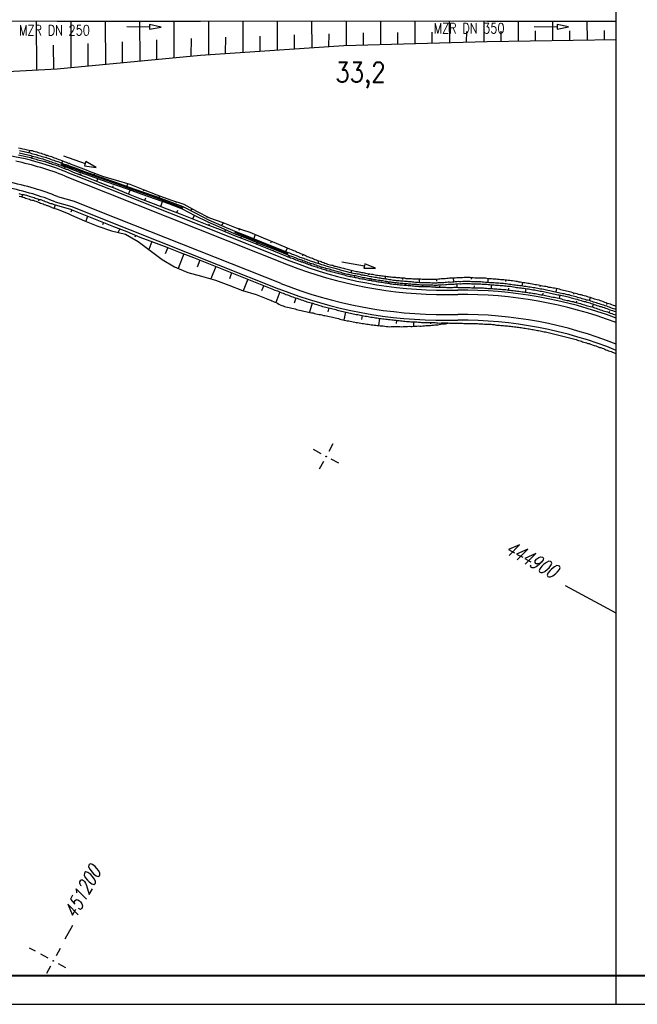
# Model space of a CAD drawing. Extents: x 0 to 1135, y 0 to 420.
# Tile 35 of 74: x 846 to 954, y 0 to 172. Entities that reach past the tile are written whole.
import ezdxf

# ---------------------------------------------------------------- set-up
doc = ezdxf.new("R2010")
doc.units = 0
doc.header["$LTSCALE"] = 2
doc.header["$MEASUREMENT"] = 0
doc.linetypes.add('AUSGEZOGEN', pattern=[0])
doc.layers.get('0').update_dxf_attribs({"color": 8, "linetype": 'AUSGEZOGEN'})
for name, color, linetype in [('Bahnachse', 7, 'CONTINUOUS'), ('Böschungen', 15, 'CONTINUOUS'), ('NETZ', 250, 'AUSGEZOGEN'), ('RAHMEN', 250, 'AUSGEZOGEN'), ('Tiefenentwässerung', 15, 'CONTINUOUS'), ('WEG-BÖSCHUNGEN', 15, 'CONTINUOUS'), ('Wege', 15, 'CONTINUOUS')]:
    doc.layers.add(name, color=color, linetype=linetype)
doc.styles.add('ROMANS', font='romans.shx', dxfattribs={"width": 0.8})

# ---------------------------------------------------------------- blocks, each defined once
blk = doc.blocks.new('IKR')
at = {"color": 0}
for p, q in [((0, 1), (0, 2.5)), ((-2.5, 0), (-1, 0)), ((1, 0), (2.5, 0)), ((0, -2.5), (0, -1))]:
    blk.add_line(p, q, dxfattribs=at)
blk.add_circle((0, 0), 0.05, dxfattribs=at)
blk.add_point((0, 0), dxfattribs=at)

msp = doc.modelspace()

# ---------------------------------------------------------------- linework, layer by layer
at = {"layer": 'Böschungen', "linetype": 'Continuous'}
for points in [[(727.56, 171.4), (744.56, 171.4), (752.56, 171.43), (777.56, 171.41), (802.56, 171.39), (827.56, 171.42), (852.56, 171.4), (877.56, 171.38), (902.56, 171.41), (927.51, 171.39), (950, 171.37)], [(848.91, 171.38), (848.94, 162.88)], [(854.91, 171.38), (854.94, 163.33)], [(860.91, 171.38), (860.95, 163.87)], [(866.91, 171.42), (866.95, 164.47)], [(872.91, 171.42), (872.91, 165.07)], [(878.91, 171.42), (878.91, 165.57)], [(884.91, 171.41), (884.92, 165.96)], [(890.91, 171.41), (890.92, 166.36)], [(896.91, 171.41), (896.92, 166.76)], [(902.91, 171.41), (902.93, 167.16)], [(908.91, 171.4), (908.93, 167.3)], [(914.91, 171.4), (914.93, 167.5)], [(920.91, 171.4), (920.93, 167.65)], [(926.91, 171.4), (926.93, 167.8)], [(932.91, 171.39), (932.93, 167.89)], [(938.91, 171.39), (938.93, 167.99)], [(944.91, 171.39), (944.94, 168.09)], [(875.91, 165.34), (875.94, 168.34)], [(881.91, 165.79), (881.94, 168.59)], [(887.92, 166.19), (887.94, 168.79)], [(893.92, 166.59), (893.94, 168.99)], [(899.92, 166.98), (899.94, 169.18)], [(905.93, 167.23), (905.95, 169.33)], [(911.93, 167.38), (911.95, 169.38)], [(917.93, 167.57), (917.95, 169.47)], [(923.93, 167.72), (923.95, 169.57)], [(929.93, 167.87), (929.95, 169.62)], [(935.93, 167.97), (935.95, 169.67)], [(941.94, 168.06), (941.95, 169.71)], [(947.94, 168.16), (947.95, 169.76)], [(816.53, 162.61), (827.53, 161.72), (852.54, 163.1), (877.56, 165.48), (902.53, 167.16), (927.53, 167.84), (950, 168.18)], [(851.94, 163.05), (851.92, 167.2)], [(857.94, 163.6), (857.93, 167.5)], [(863.95, 164.2), (863.93, 167.8)], [(869.95, 164.75), (869.93, 168.1)]]:
    msp.add_lwpolyline(points, dxfattribs=at)
at = {"layer": 'NETZ'}
for p, q in [((949.98, 68.18), (941.18, 72.94)), ((853.96, 11.39), (855.27, 13.82)), ((848.75, 9.24), (847.75, 9.78))]:
    msp.add_line(p, q, dxfattribs=at)
at = {"layer": 'RAHMEN'}
for p, q in [((950, 0), (950, 415)), ((0, 0), (950, 0)), ((950, 0), (1135, 0))]:
    msp.add_line(p, q, dxfattribs=at)
at = {"layer": 'RAHMEN', "const_width": 0.35}
msp.add_lwpolyline([(25, 5), (1130, 5), (1130, 415), (25, 415), (25, 5)], dxfattribs=at)
at = {"layer": 'Tiefenentwässerung', "linetype": 'Continuous'}
for points in [[(864.67, 170.44), (868.67, 170.39), (868.66, 169.99), (870.67, 170.36), (868.67, 170.79), (868.67, 170.39)], [(935.71, 170.44), (939.71, 170.39), (939.71, 169.99), (941.71, 170.37), (939.72, 170.79), (939.71, 170.39)]]:
    msp.add_lwpolyline(points, dxfattribs=at)
at = {"layer": 'WEG-BÖSCHUNGEN', "linetype": 'Continuous'}
for p, q in [((853.24, 146.47), (869.71, 140.63)), ((869.71, 140.63), (874.43, 138.85)), ((883.49, 134.58), (892.78, 130.88))]:
    msp.add_line(p, q, dxfattribs=at)
for points in [[(845.79, 149.31), (846.09, 149.26), (846.34, 149.2), (846.59, 149.14), (846.89, 149.09), (847.14, 149.03), (847.39, 148.97), (847.69, 148.92), (847.93, 148.86), (848.18, 148.81), (848.43, 148.7), (848.73, 148.64), (848.98, 148.59), (849.23, 148.48), (849.47, 148.42), (849.77, 148.37), (850.02, 148.26), (850.27, 148.2), (850.52, 148.1), (850.81, 148.04), (851.06, 147.93), (851.31, 147.83), (851.56, 147.77), (851.81, 147.67), (852.05, 147.56), (852.3, 147.5), (852.55, 147.4), (852.85, 147.29), (853.09, 147.18), (853.34, 147.08), (853.49, 147.02), (853.64, 146.97), (853.79, 146.92), (853.94, 146.86), (854.09, 146.81), (854.23, 146.76), (854.38, 146.7), (854.53, 146.65), (854.68, 146.6), (854.83, 146.54), (855.77, 146.17), (857.6, 145.47), (858.1, 145.26), (860.43, 144.35), (862.86, 143.64), (865.24, 142.94), (867.57, 142.03), (869.9, 141.12), (872.28, 140.26), (874.61, 139.46), (876.83, 138.25), (879.11, 137.09), (881.44, 136.29), (883.76, 135.38), (886.15, 134.62), (888.47, 133.61), (890.75, 132.66), (893.08, 131.7), (893.33, 131.6), (893.52, 131.54), (893.77, 131.43), (893.97, 131.33), (894.22, 131.22), (894.41, 131.12), (894.61, 131.06), (894.86, 130.96), (895.06, 130.85), (895.3, 130.75), (895.5, 130.69), (895.7, 130.59), (895.95, 130.48), (896.15, 130.38), (896.39, 130.32), (896.59, 130.21), (896.79, 130.11), (897.04, 130.05), (897.24, 129.95), (897.48, 129.84), (897.68, 129.79), (897.93, 129.68), (898.13, 129.63), (898.38, 129.52), (898.57, 129.47), (898.77, 129.36), (899.02, 129.31), (899.22, 129.2), (899.47, 129.14), (899.66, 129.04), (899.91, 128.98), (900.16, 128.93), (900.36, 128.87), (900.61, 128.82), (900.81, 128.71), (901.06, 128.66), (901.3, 128.6), (901.5, 128.54), (901.75, 128.49), (901.95, 128.43), (902.2, 128.38), (902.45, 128.32), (902.65, 128.27), (902.9, 128.21), (903.09, 128.16), (903.34, 128.1), (903.59, 128.04), (903.79, 127.99), (904.04, 127.93), (904.29, 127.88), (904.49, 127.82), (904.73, 127.76), (904.93, 127.76), (905.18, 127.7), (905.43, 127.65), (905.63, 127.59), (905.88, 127.54), (906.13, 127.53), (906.33, 127.48), (906.58, 127.42), (906.83, 127.36), (907.03, 127.36), (907.27, 127.3), (907.52, 127.25), (907.72, 127.24), (907.97, 127.19), (908.22, 127.13), (908.42, 127.12), (908.67, 127.07), (908.92, 127.06), (909.17, 127.01), (909.37, 127), (909.62, 126.95), (909.87, 126.94), (910.06, 126.88), (910.31, 126.88), (910.56, 126.82), (910.76, 126.82), (911.01, 126.76), (911.26, 126.75), (911.51, 126.75), (911.71, 126.69), (911.96, 126.69), (912.21, 126.68), (912.41, 126.63), (912.66, 126.62), (912.91, 126.61), (913.11, 126.61), (913.36, 126.55), (913.61, 126.55), (913.86, 126.54), (914.06, 126.54), (914.31, 126.53), (914.56, 126.47), (914.76, 126.47), (915.01, 126.46), (915.26, 126.46), (915.51, 126.45), (915.71, 126.45), (915.96, 126.44), (916.21, 126.43), (916.41, 126.43), (916.66, 126.42), (916.91, 126.42), (917.16, 126.41), (917.36, 126.41), (917.61, 126.4), (917.86, 126.39), (918.06, 126.39), (918.3, 126.38), (918.56, 126.43), (918.81, 126.42), (919.01, 126.47), (919.26, 126.46), (919.51, 126.5), (919.71, 126.5), (919.96, 126.54), (920.21, 126.54), (920.46, 126.58), (920.71, 126.57), (920.96, 126.62), (921.21, 126.61), (921.46, 126.61), (921.71, 126.65), (921.96, 126.64), (922.21, 126.69), (922.46, 126.68), (922.71, 126.72), (922.96, 126.72), (923.21, 126.71), (923.52, 126.75), (923.77, 126.75), (924.02, 126.74), (924.32, 126.74), (924.57, 126.73), (924.82, 126.72), (925.07, 126.72), (925.36, 126.66), (925.61, 126.65), (925.86, 126.65), (926.16, 126.64), (926.41, 126.63), (926.66, 126.63), (926.96, 126.62), (927.21, 126.61), (927.46, 126.56), (927.76, 126.55), (928.01, 126.54), (928.26, 126.54), (928.56, 126.48), (928.81, 126.48), (929.06, 126.47), (929.31, 126.41), (929.61, 126.41), (929.86, 126.35), (930.11, 126.34), (930.41, 126.34), (930.66, 126.28), (930.91, 126.27), (931.15, 126.22), (931.45, 126.21), (931.7, 126.15), (931.95, 126.15), (932.25, 126.09), (932.5, 126.03), (932.75, 126.03), (933, 125.97), (933.3, 125.97), (933.55, 125.91), (933.8, 125.85), (934.05, 125.85), (934.35, 125.79), (934.59, 125.73), (934.84, 125.68), (935.09, 125.67), (935.39, 125.61), (935.64, 125.56), (935.89, 125.5), (936.14, 125.45), (936.44, 125.39), (936.69, 125.38), (936.93, 125.33), (937.18, 125.27), (937.48, 125.21), (937.73, 125.16), (937.98, 125.1), (938.23, 125.04), (938.53, 124.99), (938.78, 124.98), (939.03, 124.92), (939.27, 124.87), (939.52, 124.81), (939.82, 124.76), (940.07, 124.7), (940.32, 124.59), (940.57, 124.54), (940.82, 124.48), (941.11, 124.42), (941.36, 124.37), (941.61, 124.31), (941.86, 124.26), (942.11, 124.2), (942.36, 124.09), (942.65, 124.04), (942.9, 123.98), (943.15, 123.92), (943.4, 123.82), (943.65, 123.76), (943.9, 123.71), (944.14, 123.6), (944.44, 123.54), (944.69, 123.49), (944.94, 123.38), (945.19, 123.32), (945.44, 123.27), (945.68, 123.16), (945.93, 123.11), (946.18, 123), (946.43, 122.94), (946.68, 122.84), (946.98, 122.78), (947.22, 122.67), (947.47, 122.62), (947.72, 122.51), (947.97, 122.41), (948.22, 122.35), (948.46, 122.24), (948.71, 122.14), (948.96, 122.08), (949.21, 121.97), (949.45, 121.87), (949.7, 121.81), (949.95, 121.71), (950, 121.68)], [(845.81, 148.06), (846.06, 148.01), (846.36, 147.95), (846.61, 147.89), (846.86, 147.84), (847.11, 147.78), (847.36, 147.73), (847.65, 147.67), (847.9, 147.61), (848.15, 147.51), (848.4, 147.45), (848.65, 147.39), (848.9, 147.34), (849.14, 147.23), (849.44, 147.17), (849.69, 147.12), (849.94, 147.01), (850.19, 146.96), (850.44, 146.9), (850.68, 146.79), (850.93, 146.74), (851.18, 146.63), (851.43, 146.58), (851.68, 146.47), (851.93, 146.41), (852.22, 146.31), (852.47, 146.2), (852.72, 146.14), (852.97, 146.04), (853.12, 145.98), (853.26, 145.93), (853.36, 145.88), (853.51, 145.82), (853.66, 145.77), (853.81, 145.72), (853.96, 145.66), (854.11, 145.61), (854.26, 145.56), (854.4, 145.5), (855.34, 145.08), (857.18, 144.38), (857.67, 144.17), (860, 143.26), (861.64, 142.63)], [(845.92, 148.41), (846.17, 148.35), (846.42, 148.3), (846.67, 148.24), (846.92, 148.19), (847.22, 148.13), (847.46, 148.07), (847.71, 148.02), (847.96, 147.96), (848.21, 147.85), (848.51, 147.8), (848.76, 147.74), (849.01, 147.68), (849.25, 147.58), (849.5, 147.52), (849.75, 147.42), (850.05, 147.36), (850.3, 147.25), (850.54, 147.2), (850.79, 147.09), (851.04, 147.03), (851.29, 146.93), (851.54, 146.87), (851.78, 146.77), (852.03, 146.71), (852.28, 146.6), (852.53, 146.5), (852.78, 146.39), (853.07, 146.33), (853.22, 146.28), (853.37, 146.23)], [(845.98, 148.81), (846.23, 148.75), (846.53, 148.7), (846.78, 148.64), (847.03, 148.58), (847.28, 148.53), (847.57, 148.47), (847.82, 148.41), (848.07, 148.31), (848.32, 148.25), (848.62, 148.19), (848.87, 148.14), (849.11, 148.03), (849.36, 147.98), (849.61, 147.92), (849.86, 147.81), (850.16, 147.76), (850.41, 147.65), (850.65, 147.59), (850.9, 147.49), (851.15, 147.43), (851.4, 147.33), (851.69, 147.22), (851.94, 147.16), (852.19, 147.06), (852.44, 146.95), (852.69, 146.89), (852.93, 146.79), (853.18, 146.68), (853.33, 146.63), (853.48, 146.58), (853.63, 146.52), (853.78, 146.47), (853.93, 146.41), (854.08, 146.41), (854.22, 146.36), (854.37, 146.3), (854.52, 146.25), (854.67, 146.15), (855.66, 145.82), (857.5, 145.13), (857.99, 144.96), (860.32, 144.11), (862.7, 143.3), (865.08, 142.44), (867.41, 141.63), (869.79, 140.82), (872.12, 139.92), (874.45, 139.06), (876.72, 137.9), (878.95, 136.75), (881.22, 135.74), (883.55, 134.79), (885.88, 133.83), (888.16, 132.92), (890.48, 132.01), (892.81, 131.06), (893.06, 131), (893.31, 130.9), (893.51, 130.79), (893.75, 130.68), (893.95, 130.63), (894.2, 130.52), (894.4, 130.47), (894.65, 130.36), (894.84, 130.26), (895.09, 130.2), (895.29, 130.1), (895.54, 130.04), (895.74, 129.94), (895.98, 129.88), (896.18, 129.77), (896.43, 129.72), (896.63, 129.61), (896.88, 129.56), (897.07, 129.5), (897.32, 129.4), (897.52, 129.34), (897.77, 129.24), (898.02, 129.18), (898.22, 129.12), (898.46, 129.02), (898.66, 128.96), (898.91, 128.91), (899.11, 128.85), (899.36, 128.75), (899.61, 128.69), (899.8, 128.64), (900.05, 128.58), (900.25, 128.47), (900.5, 128.42), (900.7, 128.36), (900.95, 128.31), (901.2, 128.25), (901.39, 128.2), (901.64, 128.14), (901.89, 128.03), (902.09, 127.98), (902.34, 127.92), (902.54, 127.87), (902.79, 127.81), (903.03, 127.76), (903.23, 127.7), (903.48, 127.65), (903.73, 127.59), (903.93, 127.53), (904.18, 127.48), (904.43, 127.42), (904.62, 127.37), (904.87, 127.36), (905.12, 127.31), (905.32, 127.25), (905.57, 127.19), (905.82, 127.14), (906.02, 127.08), (906.27, 127.08), (906.52, 127.02), (906.72, 126.97), (906.96, 126.91), (907.21, 126.9), (907.41, 126.85), (907.66, 126.79), (907.91, 126.74), (908.16, 126.73), (908.36, 126.68), (908.61, 126.62), (908.86, 126.61), (909.06, 126.56), (909.31, 126.55), (909.56, 126.5), (909.8, 126.44), (910, 126.44), (910.25, 126.38), (910.5, 126.37), (910.7, 126.32), (910.95, 126.31), (911.2, 126.26), (911.45, 126.25), (911.65, 126.2), (911.9, 126.19), (912.15, 126.18), (912.4, 126.13), (912.6, 126.12), (912.85, 126.12), (913.1, 126.06), (913.3, 126.05), (913.55, 126.05), (913.79, 125.99), (914.04, 125.99), (914.24, 125.98), (914.49, 125.93), (914.74, 125.92), (914.99, 125.91), (915.19, 125.91), (915.44, 125.9), (915.69, 125.85), (915.94, 125.84), (916.14, 125.84), (916.39, 125.83), (916.64, 125.82), (916.89, 125.82), (917.09, 125.81), (917.34, 125.81), (917.59, 125.8), (917.84, 125.79), (918.04, 125.79), (918.29, 125.78), (918.54, 125.78), (918.79, 125.77), (918.99, 125.82), (919.24, 125.81), (919.49, 125.8), (919.74, 125.85), (919.94, 125.84), (920.19, 125.89), (920.44, 125.88), (920.69, 125.92), (920.94, 125.92), (921.19, 125.91), (921.45, 125.96), (921.7, 125.95), (921.95, 125.99), (922.2, 125.99), (922.45, 126.03), (922.7, 126.02), (922.95, 126.02), (923.25, 126.06), (923.5, 126.06), (923.75, 126.05), (924, 126.04), (924.3, 126.04), (924.55, 126.03), (924.8, 126.02), (925.05, 126.02), (925.35, 126.01), (925.6, 126), (925.85, 126), (926.15, 125.99), (926.4, 125.98), (926.65, 125.93), (926.9, 125.92), (927.2, 125.91), (927.45, 125.91), (927.7, 125.9), (927.94, 125.85), (928.24, 125.84), (928.49, 125.83), (928.74, 125.83), (928.99, 125.77), (929.29, 125.76), (929.54, 125.76), (929.79, 125.7), (930.04, 125.69), (930.34, 125.69), (930.59, 125.63), (930.84, 125.63), (931.09, 125.57), (931.39, 125.56), (931.64, 125.51), (931.89, 125.5), (932.14, 125.44), (932.44, 125.44), (932.68, 125.38), (932.93, 125.37), (933.18, 125.32), (933.48, 125.31), (933.73, 125.25), (933.98, 125.2), (934.23, 125.19), (934.53, 125.13), (934.78, 125.08), (935.03, 125.07), (935.28, 125.02), (935.53, 124.96), (935.83, 124.95), (936.07, 124.9), (936.32, 124.84), (936.57, 124.78), (936.82, 124.73), (937.12, 124.72), (937.37, 124.67), (937.62, 124.61), (937.87, 124.55), (938.11, 124.5), (938.41, 124.44), (938.66, 124.38), (938.91, 124.33), (939.16, 124.27), (939.41, 124.22), (939.66, 124.16), (939.96, 124.1), (940.2, 124.05), (940.45, 123.99), (940.7, 123.93), (940.95, 123.88), (941.2, 123.82), (941.5, 123.76), (941.75, 123.71), (941.99, 123.6), (942.24, 123.55), (942.49, 123.49), (942.74, 123.43), (942.99, 123.38), (943.24, 123.27), (943.48, 123.22), (943.78, 123.16), (944.03, 123.05), (944.28, 123), (944.53, 122.94), (944.78, 122.83), (945.02, 122.78), (945.27, 122.72), (945.52, 122.62), (945.77, 122.56), (946.02, 122.45), (946.27, 122.4), (946.51, 122.34), (946.76, 122.23), (947.01, 122.18), (947.31, 122.07), (947.56, 121.97), (947.8, 121.91), (948.05, 121.8), (948.3, 121.75), (948.55, 121.64), (948.8, 121.58), (949.04, 121.48), (949.29, 121.37), (949.54, 121.32), (949.79, 121.21), (950, 121.12)], [(847.67, 148.42), (847.78, 148.87)], [(848.15, 147.51), (848.26, 147.85)], [(850.66, 148.04), (850.61, 147.85)], [(853.67, 147.92), (857.43, 146.57), (857.3, 146.19), (859.32, 145.89), (857.57, 146.94), (857.43, 146.57)], [(851.03, 146.68), (851.09, 146.83)], [(853.32, 146.23), (853.47, 146.18), (853.62, 146.12), (853.77, 146.07), (853.92, 146.01), (854.06, 145.96), (854.21, 145.91), (854.36, 145.85), (854.51, 145.8), (855.5, 145.43), (857.34, 144.78), (857.83, 144.57), (860.21, 143.71), (862.54, 142.9), (864.92, 142.09), (867.3, 141.24), (869.63, 140.43), (871.96, 139.57), (874.34, 138.66), (876.56, 137.51), (878.79, 136.4), (881.11, 135.4), (883.39, 134.39), (885.72, 133.48), (888.05, 132.52), (890.37, 131.62), (892.65, 130.71), (892.7, 130.71), (892.9, 130.61), (893.15, 130.5), (893.4, 130.44), (893.59, 130.34), (893.84, 130.23), (894.04, 130.18), (894.29, 130.07), (894.49, 129.97), (894.73, 129.91), (894.93, 129.81), (895.18, 129.75), (895.38, 129.64), (895.63, 129.59), (895.82, 129.48), (896.07, 129.43), (896.27, 129.32), (896.52, 129.27), (896.72, 129.16), (896.97, 129.11), (897.21, 129.05), (897.41, 128.94), (897.66, 128.89), (897.86, 128.78), (898.11, 128.73), (898.31, 128.67), (898.55, 128.57), (898.8, 128.51), (899, 128.46), (899.25, 128.4), (899.45, 128.29), (899.69, 128.24), (899.94, 128.18), (900.14, 128.13), (900.39, 128.02), (900.64, 127.97), (900.84, 127.91), (901.09, 127.85), (901.28, 127.8), (901.53, 127.74), (901.78, 127.69), (901.98, 127.63), (902.23, 127.53), (902.48, 127.47), (902.68, 127.42), (902.92, 127.36), (903.17, 127.3), (903.37, 127.25), (903.62, 127.19), (903.87, 127.14), (904.07, 127.08), (904.32, 127.07), (904.57, 127.02), (904.77, 126.96), (905.01, 126.91), (905.26, 126.85), (905.51, 126.8), (905.71, 126.74), (905.96, 126.68), (906.21, 126.68), (906.41, 126.62), (906.66, 126.57), (906.9, 126.51), (907.15, 126.51), (907.35, 126.45), (907.6, 126.39), (907.85, 126.34), (908.05, 126.33), (908.3, 126.28), (908.55, 126.22), (908.8, 126.21), (909, 126.16), (909.25, 126.15), (909.5, 126.1), (909.74, 126.04), (909.94, 126.04), (910.19, 125.98), (910.44, 125.97), (910.69, 125.92), (910.89, 125.91), (911.14, 125.86), (911.39, 125.85), (911.64, 125.85), (911.84, 125.79), (912.09, 125.78), (912.34, 125.73), (912.59, 125.72), (912.79, 125.72), (913.04, 125.66), (913.29, 125.65), (913.54, 125.65), (913.73, 125.59), (913.98, 125.59), (914.23, 125.58), (914.48, 125.53), (914.73, 125.52), (914.93, 125.51), (915.18, 125.51), (915.43, 125.5), (915.68, 125.45), (915.88, 125.44), (916.13, 125.44), (916.38, 125.43), (916.63, 125.42), (916.88, 125.42), (917.08, 125.41), (917.33, 125.41), (917.58, 125.4), (917.83, 125.39), (918.03, 125.39), (918.28, 125.38), (918.53, 125.38), (918.78, 125.37), (918.98, 125.42), (919.23, 125.41), (919.48, 125.4), (919.73, 125.45), (919.98, 125.44), (920.23, 125.48), (920.48, 125.48), (920.73, 125.52), (920.98, 125.52), (921.23, 125.51), (921.49, 125.55), (921.74, 125.55), (921.99, 125.59), (922.24, 125.59), (922.49, 125.63), (922.74, 125.62), (922.99, 125.62), (923.24, 125.66), (923.49, 125.66), (923.74, 125.65), (923.99, 125.64), (924.29, 125.64), (924.54, 125.63), (924.79, 125.62), (925.04, 125.62), (925.34, 125.61), (925.59, 125.6), (925.84, 125.6), (926.09, 125.59), (926.39, 125.58), (926.64, 125.53), (926.89, 125.52), (927.14, 125.52), (927.44, 125.51), (927.69, 125.5), (927.94, 125.5), (928.18, 125.44), (928.48, 125.43), (928.73, 125.43), (928.98, 125.37), (929.23, 125.36), (929.48, 125.36), (929.78, 125.3), (930.03, 125.3), (930.28, 125.29), (930.53, 125.23), (930.83, 125.23), (931.08, 125.17), (931.33, 125.16), (931.58, 125.16), (931.83, 125.1), (932.13, 125.09), (932.38, 125.04), (932.62, 124.98), (932.87, 124.98), (933.17, 124.92), (933.42, 124.91), (933.67, 124.86), (933.92, 124.85), (934.17, 124.79), (934.47, 124.74), (934.72, 124.73), (934.97, 124.67), (935.22, 124.62), (935.47, 124.56), (935.77, 124.55), (936.01, 124.5), (936.26, 124.44), (936.51, 124.39), (936.76, 124.33), (937.01, 124.32), (937.31, 124.27), (937.56, 124.21), (937.81, 124.15), (938.05, 124.1), (938.3, 124.04), (938.55, 123.99), (938.85, 123.93), (939.1, 123.87), (939.35, 123.82), (939.6, 123.76), (939.85, 123.7), (940.09, 123.65), (940.34, 123.59), (940.59, 123.54), (940.89, 123.48), (941.14, 123.42), (941.39, 123.37), (941.64, 123.31), (941.89, 123.25), (942.13, 123.15), (942.38, 123.09), (942.63, 123.04), (942.88, 122.98), (943.18, 122.92), (943.43, 122.82), (943.67, 122.76), (943.92, 122.7), (944.17, 122.6), (944.42, 122.54), (944.67, 122.49), (944.91, 122.38), (945.16, 122.32), (945.41, 122.27), (945.66, 122.16), (945.91, 122.11), (946.16, 122), (946.4, 121.94), (946.65, 121.84), (946.9, 121.78), (947.15, 121.67), (947.4, 121.62), (947.64, 121.51), (947.89, 121.46), (948.14, 121.35), (948.39, 121.29), (948.64, 121.19), (948.88, 121.08), (949.13, 121.03), (949.38, 120.92), (949.63, 120.81), (949.88, 120.76), (950, 120.71)], [(853.38, 146.63), (853.54, 147.02)], [(853.86, 145.72), (853.97, 146.01)], [(856.32, 145.96), (856.26, 145.81)], [(856.45, 144.9), (856.45, 145)], [(856.63, 144.6), (856.74, 144.79)], [(859.03, 144.59), (859.14, 144.89)], [(859.46, 143.48), (859.62, 143.92)], [(861.64, 142.63), (862.33, 142.36), (864.66, 141.4), (866.98, 140.49), (869.31, 139.59), (871.64, 138.68), (873.97, 137.82), (876.3, 136.86), (878.63, 135.96), (880.96, 135.05), (883.28, 134.09), (885.61, 133.18), (887.94, 132.28), (890.27, 131.32), (892.55, 130.41), (892.79, 130.31), (893.04, 130.25), (893.24, 130.15), (893.49, 130.04), (893.74, 129.98), (893.93, 129.88), (894.18, 129.77), (894.38, 129.72), (894.63, 129.61), (894.83, 129.56), (895.07, 129.45), (895.27, 129.4), (895.52, 129.29), (895.72, 129.24), (895.97, 129.13), (896.16, 129.08), (896.41, 128.97), (896.66, 128.91), (896.86, 128.81), (897.11, 128.75), (897.3, 128.65), (897.55, 128.59), (897.8, 128.53), (898, 128.43), (898.25, 128.37), (898.45, 128.32), (898.69, 128.21), (898.94, 128.16), (899.14, 128.1), (899.39, 128.05), (899.59, 127.94), (899.84, 127.88), (900.08, 127.83), (900.28, 127.77), (900.53, 127.67), (900.78, 127.61), (900.98, 127.56), (901.23, 127.5), (901.48, 127.44), (901.67, 127.39), (901.92, 127.33), (902.17, 127.28), (902.37, 127.22), (902.62, 127.17), (902.87, 127.06), (903.07, 127.01), (903.31, 126.95), (903.56, 126.89), (903.81, 126.89), (904.01, 126.83), (904.26, 126.78), (904.51, 126.72), (904.71, 126.67), (904.96, 126.61), (905.21, 126.55), (905.4, 126.5), (905.65, 126.44), (905.9, 126.44), (906.15, 126.38), (906.35, 126.32), (906.6, 126.27), (906.85, 126.21), (907.1, 126.21), (907.3, 126.15), (907.54, 126.1), (907.79, 126.09), (908.04, 126.03), (908.24, 125.98), (908.49, 125.97), (908.74, 125.92), (908.99, 125.86), (909.19, 125.86), (909.44, 125.8), (909.69, 125.79), (909.94, 125.74), (910.14, 125.68), (910.39, 125.68), (910.63, 125.62), (910.88, 125.61), (911.13, 125.56), (911.33, 125.55), (911.58, 125.55), (911.83, 125.49), (912.08, 125.48), (912.28, 125.43), (912.53, 125.42), (912.78, 125.42), (913.03, 125.36), (913.28, 125.36), (913.48, 125.35), (913.73, 125.29), (913.98, 125.29), (914.23, 125.28), (914.43, 125.23), (914.68, 125.22), (914.93, 125.21), (915.18, 125.21), (915.43, 125.2), (915.62, 125.15), (915.87, 125.14), (916.12, 125.14), (916.37, 125.13), (916.62, 125.12), (916.82, 125.12), (917.07, 125.11), (917.32, 125.11), (917.57, 125.1), (917.82, 125.09), (918.02, 125.09), (918.27, 125.08), (918.52, 125.08)], [(861.97, 143.92), (861.91, 143.77)], [(862.23, 142.36), (862.34, 142.66)], [(864.69, 142.6), (864.85, 143.05)], [(845.85, 141.36), (846.05, 141.31), (846.3, 141.25), (846.5, 141.19), (846.74, 141.14), (846.94, 141.08), (847.19, 141.03), (847.39, 140.97), (847.64, 140.87), (847.84, 140.81), (848.09, 140.76), (848.28, 140.7), (848.53, 140.64), (848.73, 140.54), (848.93, 140.48), (849.18, 140.43), (849.38, 140.32), (849.62, 140.27), (849.82, 140.21), (850.07, 140.11), (850.27, 140.05), (850.47, 139.95), (850.72, 139.89), (850.81, 139.84), (850.96, 139.78), (851.11, 139.73), (851.21, 139.68), (851.36, 139.62), (851.46, 139.62), (851.61, 139.57), (851.76, 139.52), (851.86, 139.46), (852, 139.41), (853, 139.13), (854.88, 138.59), (855.38, 138.38), (857.71, 137.47), (860.04, 136.51), (862.36, 135.6), (864.69, 134.7), (866.97, 133.74), (869.35, 132.88), (871.68, 131.98), (874.01, 131.07), (876.33, 130.16), (878.66, 129.25), (880.99, 128.3), (883.27, 127.39), (885.6, 126.48), (887.92, 125.53), (890.25, 124.62), (890.5, 124.51), (890.75, 124.41), (890.95, 124.35), (891.19, 124.25), (891.44, 124.14), (891.69, 124.03), (891.94, 123.98), (892.19, 123.87), (892.43, 123.76), (892.68, 123.66), (892.88, 123.6), (893.13, 123.5), (893.37, 123.39), (893.62, 123.34), (893.87, 123.23), (894.12, 123.17), (894.37, 123.07), (894.61, 122.96), (894.86, 122.91), (895.11, 122.8), (895.36, 122.74), (895.61, 122.64), (895.86, 122.58), (896.1, 122.47), (896.35, 122.42), (896.6, 122.36), (896.85, 122.26), (897.1, 122.2), (897.34, 122.09), (897.59, 122.04), (897.84, 121.98), (898.09, 121.88), (898.34, 121.82), (898.59, 121.76), (898.83, 121.66), (899.08, 121.6), (899.38, 121.54), (899.63, 121.49), (899.88, 121.38), (900.13, 121.33), (900.37, 121.27), (900.62, 121.21), (900.87, 121.16), (901.12, 121.1), (901.37, 121), (901.62, 120.94), (901.87, 120.88), (902.11, 120.83), (902.41, 120.77), (902.66, 120.71), (902.91, 120.66), (903.16, 120.6), (903.41, 120.55), (903.66, 120.49), (903.91, 120.43), (904.15, 120.38), (904.45, 120.32), (904.7, 120.26), (904.95, 120.26), (905.2, 120.2), (905.45, 120.15), (905.7, 120.09), (905.95, 120.03), (906.24, 119.98), (906.49, 119.97), (906.74, 119.91), (906.99, 119.86), (907.24, 119.8), (907.49, 119.8), (907.79, 119.74), (908.04, 119.68), (908.29, 119.68), (908.54, 119.62), (908.79, 119.56), (909.04, 119.56), (909.33, 119.5), (909.58, 119.49), (909.83, 119.44), (910.08, 119.43), (910.33, 119.38), (910.63, 119.37), (910.88, 119.31), (911.13, 119.31), (911.38, 119.25), (911.63, 119.24), (911.88, 119.19), (912.18, 119.18), (912.43, 119.17), (912.68, 119.12), (912.93, 119.11), (913.18, 119.11), (913.47, 119.05), (913.72, 119.04), (913.97, 119.04), (914.22, 118.98), (914.52, 118.97), (914.77, 118.97), (915.02, 118.96), (915.27, 118.95), (915.52, 118.9), (915.82, 118.89), (916.07, 118.88), (916.32, 118.88), (916.57, 118.87), (916.82, 118.87), (917.12, 118.86), (917.37, 118.85), (917.62, 118.85), (917.87, 118.84), (918.12, 118.83), (918.42, 118.83), (918.67, 118.82), (918.92, 118.82), (919.17, 118.76), (919.47, 118.8), (919.72, 118.8), (919.97, 118.79), (920.22, 118.78), (920.47, 118.78), (920.72, 118.77), (920.97, 118.76), (921.22, 118.76), (921.47, 118.75), (921.72, 118.75), (921.97, 118.74), (922.22, 118.73), (922.47, 118.73), (922.72, 118.72), (922.97, 118.72), (923.22, 118.71), (923.47, 118.7), (923.67, 118.7), (923.92, 118.69), (924.17, 118.69), (924.42, 118.68), (924.62, 118.68), (924.87, 118.67), (925.12, 118.66), (925.37, 118.66), (925.62, 118.65), (925.82, 118.65), (926.07, 118.64), (926.32, 118.63), (926.57, 118.63), (926.77, 118.62), (927.02, 118.57), (927.27, 118.56), (927.52, 118.55), (927.77, 118.55), (927.97, 118.54), (928.22, 118.54), (928.46, 118.48), (928.71, 118.48), (928.91, 118.47), (929.16, 118.41), (929.41, 118.41), (929.66, 118.4), (929.91, 118.35), (930.11, 118.34), (930.36, 118.33), (930.61, 118.28), (930.86, 118.27), (931.06, 118.27), (931.31, 118.21), (931.56, 118.21), (931.81, 118.15), (932.01, 118.14), (932.26, 118.09), (932.51, 118.08), (932.75, 118.03), (932.95, 118.02), (933.2, 117.97), (933.45, 117.96), (933.7, 117.9), (933.9, 117.85), (934.15, 117.84), (934.4, 117.79), (934.65, 117.73), (934.85, 117.72), (935.1, 117.67), (935.35, 117.61), (935.55, 117.61), (935.79, 117.55), (936.04, 117.5), (936.29, 117.44), (936.49, 117.43), (936.74, 117.38), (936.99, 117.32), (937.24, 117.27), (937.44, 117.21), (937.69, 117.21), (937.93, 117.15), (938.13, 117.09), (938.38, 117.04), (938.63, 116.98), (938.83, 116.93), (939.08, 116.87), (939.33, 116.81), (939.53, 116.76), (939.77, 116.7), (940.02, 116.65), (940.22, 116.59), (940.47, 116.54), (940.72, 116.48), (940.92, 116.43), (941.17, 116.37), (941.42, 116.31), (941.61, 116.26), (941.86, 116.2), (942.11, 116.1), (942.31, 116.04), (942.56, 115.99), (942.81, 115.93), (943.01, 115.87), (943.25, 115.77), (943.45, 115.71), (943.7, 115.66), (943.95, 115.6), (944.15, 115.5), (944.39, 115.44), (944.59, 115.39), (944.84, 115.28), (945.09, 115.22), (945.29, 115.17), (945.54, 115.06), (945.73, 115.01), (945.98, 114.9), (946.18, 114.85), (946.43, 114.79), (946.68, 114.68), (946.88, 114.63), (947.12, 114.52), (947.32, 114.47), (947.57, 114.36), (947.77, 114.31), (948.02, 114.2), (948.21, 114.1), (948.46, 114.04), (948.66, 113.94), (948.91, 113.88), (949.11, 113.77), (949.35, 113.67), (949.55, 113.61), (949.8, 113.51), (950, 113.4), (950, 113.4)], [(845.94, 140.86), (846.19, 140.8), (846.38, 140.75), (846.58, 140.69), (846.83, 140.64), (847.03, 140.53), (847.28, 140.47), (847.48, 140.42), (847.73, 140.36), (847.92, 140.26), (848.12, 140.2), (848.37, 140.15), (848.57, 140.04), (848.82, 139.99), (849.02, 139.93), (849.21, 139.83), (849.46, 139.77), (849.66, 139.67), (849.86, 139.61), (850.11, 139.51), (850.3, 139.45), (850.5, 139.35), (850.65, 139.29), (850.75, 139.24), (850.9, 139.24), (851, 139.18), (851.15, 139.13), (851.3, 139.08), (851.39, 139.02), (851.54, 138.97), (851.64, 138.92), (851.79, 138.86), (852.73, 138.54), (854.57, 137.8), (855.06, 137.58), (857.34, 136.58), (859.66, 135.62), (862.05, 134.86), (864.48, 134.25), (866.65, 132.95), (868.76, 131.4), (870.83, 129.85), (872.99, 128.54), (875.32, 127.58), (877.71, 126.93), (880.14, 126.22), (882.47, 125.36), (884.85, 124.45), (887.23, 123.74), (889.56, 122.83), (889.81, 122.73), (890, 122.62), (890.25, 122.52), (890.5, 122.41), (890.7, 122.31), (890.94, 122.2), (891.19, 122.04), (891.44, 121.94), (891.69, 121.83), (891.93, 121.73), (892.18, 121.67), (892.43, 121.61), (892.73, 121.51), (892.98, 121.45), (893.23, 121.39), (893.47, 121.34), (893.77, 121.28), (894.02, 121.23), (894.27, 121.12), (894.52, 121.06), (894.82, 121.01), (895.07, 120.95), (895.31, 120.89), (895.56, 120.84), (895.86, 120.78), (896.11, 120.72), (896.36, 120.67), (896.61, 120.61), (896.91, 120.55), (897.16, 120.55), (897.4, 120.44), (897.65, 120.39), (897.95, 120.33), (898.2, 120.27), (898.45, 120.22), (898.7, 120.16), (899, 120.1), (899.24, 120.05), (899.49, 120.04), (899.74, 119.98), (899.99, 119.88), (900.29, 119.82), (900.54, 119.77), (900.79, 119.71), (901.04, 119.65), (901.28, 119.6), (901.58, 119.54), (901.83, 119.43), (902.08, 119.38), (902.33, 119.32), (902.58, 119.27), (902.87, 119.21), (903.12, 119.15), (903.37, 119.15), (903.62, 119.09), (903.92, 119.03), (904.17, 118.98), (904.42, 118.92), (904.67, 118.86), (904.92, 118.86), (905.22, 118.8), (905.46, 118.74), (905.71, 118.69), (905.96, 118.68), (906.26, 118.62), (906.51, 118.57), (906.76, 118.56), (907.06, 118.51), (907.31, 118.45), (907.56, 118.44), (907.81, 118.39), (908.11, 118.38), (908.35, 118.32), (908.6, 118.32), (908.85, 118.26), (909.15, 118.25), (909.4, 118.25), (909.65, 118.19), (909.95, 118.18), (910.2, 118.13), (910.45, 118.12), (910.75, 118.16), (911, 118.16), (911.25, 118.15), (911.55, 118.15), (911.8, 118.14), (912.05, 118.13), (912.3, 118.13), (912.6, 118.12), (912.85, 118.16), (913.1, 118.16), (913.4, 118.15), (913.65, 118.14), (913.9, 118.19), (914.2, 118.18), (914.45, 118.17), (914.7, 118.22), (914.95, 118.21), (915.25, 118.2), (915.51, 118.25), (915.75, 118.24), (916, 118.24), (916.31, 118.28), (916.56, 118.27), (916.81, 118.32), (917.11, 118.31), (917.36, 118.35), (917.61, 118.35), (917.86, 118.39), (918.16, 118.38), (918.41, 118.43), (918.66, 118.47), (918.91, 118.47), (919.16, 118.51), (919.46, 118.55), (919.71, 118.6), (919.97, 118.64), (920.22, 118.63), (920.47, 118.68), (920.72, 118.72)], [(846.5, 141.19), (846.38, 140.75)], [(865, 141.24), (865.27, 141.94)], [(867.67, 141.98), (867.57, 141.78)], [(870.34, 140.61), (870.45, 140.91)], [(849.38, 140.32), (849.27, 140.08)], [(852.2, 139.35), (852.04, 138.76)], [(867.83, 140.17), (867.99, 140.57)], [(870.6, 139.05), (870.92, 139.95)], [(873.27, 139.89), (873.22, 139.74)], [(855.08, 138.48), (854.92, 138.09)], [(857.86, 137.37), (857.53, 136.52)], [(873.43, 138.03), (873.59, 138.43)], [(875.88, 138.32), (876.09, 138.67)], [(876.2, 136.92), (876.47, 137.56)], [(860.63, 136.3), (860.47, 135.85)], [(878.71, 137.3), (878.66, 137.11)], [(878.97, 135.8), (879.08, 136.05)], [(881.27, 135.74), (881.54, 136.24)], [(863.45, 135.18), (863.19, 134.58)], [(866.23, 134.06), (866.07, 133.71)], [(881.8, 134.73), (881.91, 135.03)], [(884.31, 135.22), (884.2, 134.87)], [(886.82, 133.46), (887.14, 134.2)], [(869.05, 132.99), (868.52, 131.55)], [(884.57, 133.61), (884.63, 133.76)], [(887.35, 132.49), (887.45, 132.79)], [(889.91, 133.03), (889.75, 132.68)], [(871.83, 131.92), (871.4, 130.83)], [(874.65, 130.8), (873.64, 128.28)], [(890.12, 131.37), (890.22, 131.52)], [(892.42, 131.22), (892.68, 131.86)], [(892.94, 130.25), (893.05, 130.55)], [(895.4, 130.69), (895.3, 130.45)], [(877.42, 129.73), (876.94, 128.5)], [(895.72, 129.24), (895.77, 129.33)], [(898.07, 129.18), (898.18, 129.58)], [(902.17, 129.45), (906.1, 128.71), (906.03, 128.31), (908.07, 128.34), (906.18, 129.1), (906.1, 128.71)], [(880.2, 128.62), (879.34, 126.44)], [(882.97, 127.5), (882.6, 126.46)], [(898.6, 128.27), (898.65, 128.56)], [(901.01, 128.66), (900.95, 128.51)], [(901.48, 127.44), (901.53, 127.59)], [(903.83, 127.59), (903.94, 127.98)], [(904.36, 126.72), (904.47, 127.02)], [(906.83, 127.36), (906.82, 127.16)], [(885.8, 126.38), (885, 124.4)], [(888.57, 125.31), (888.2, 124.37)], [(907.35, 126.15), (907.35, 126.3)], [(909.71, 126.49), (909.82, 126.94)], [(910.29, 125.68), (910.34, 125.98)], [(912.76, 126.62), (912.75, 126.37)], [(913.28, 125.36), (913.28, 125.51)], [(915.69, 125.85), (915.71, 126.45)], [(916.27, 125.13), (916.28, 125.43)], [(918.66, 126.42), (918.7, 126.07)], [(921.7, 125.95), (921.66, 126.65)], [(922.27, 124.98), (922.29, 125.58)], [(924.72, 126.73), (924.71, 126.38)], [(927.7, 125.9), (927.71, 126.55)], [(928.27, 124.79), (928.28, 125.44)], [(930.76, 126.28), (930.7, 125.98)], [(933.63, 125.26), (933.75, 125.85)], [(936.73, 125.33), (936.68, 125.08)], [(891.34, 124.19), (890.65, 122.36)], [(918.52, 125.03), (918.77, 125.02), (919.02, 125.01), (919.22, 125.01), (919.47, 125), (919.72, 125), (919.97, 124.99), (920.22, 124.99), (920.47, 124.98), (920.72, 124.97), (920.97, 124.97), (921.22, 124.96), (921.47, 124.95), (921.72, 125), (921.97, 124.99), (922.22, 124.99), (922.47, 124.98), (922.72, 124.97), (922.97, 124.97), (923.22, 124.96), (923.47, 124.96), (923.72, 124.95), (924.02, 124.94), (924.27, 124.94), (924.52, 124.93), (924.77, 124.92), (925.02, 124.92), (925.32, 124.91), (925.57, 124.9), (925.82, 124.9), (926.07, 124.89), (926.32, 124.89), (926.62, 124.88), (926.87, 124.87), (927.12, 124.82), (927.37, 124.81), (927.62, 124.8), (927.92, 124.8), (928.17, 124.79), (928.42, 124.78), (928.67, 124.73), (928.92, 124.72), (929.22, 124.71), (929.47, 124.66), (929.72, 124.65), (929.97, 124.65), (930.21, 124.59), (930.46, 124.58), (930.76, 124.58), (931.01, 124.52), (931.26, 124.51), (931.51, 124.46), (931.76, 124.45), (932.06, 124.45), (932.31, 124.39), (932.56, 124.38), (932.81, 124.33), (933.06, 124.32), (933.31, 124.26), (933.61, 124.21), (933.86, 124.2), (934.1, 124.14), (934.35, 124.14), (934.6, 124.08), (934.85, 124.03), (935.1, 124.02), (935.4, 123.96), (935.65, 123.91), (935.9, 123.9), (936.15, 123.84), (936.4, 123.79), (936.65, 123.73), (936.89, 123.68), (937.19, 123.67), (937.44, 123.61), (937.69, 123.56), (937.94, 123.5), (938.19, 123.44), (938.44, 123.39), (938.69, 123.33), (938.94, 123.28), (939.24, 123.27), (939.48, 123.21), (939.73, 123.16), (939.98, 123.1), (940.23, 123.04), (940.48, 122.99), (940.73, 122.88), (940.97, 122.83), (941.22, 122.77), (941.47, 122.71), (941.72, 122.66), (942.02, 122.6), (942.27, 122.54), (942.52, 122.49), (942.76, 122.38), (943.01, 122.33), (943.26, 122.27), (943.51, 122.21), (943.76, 122.16), (944.01, 122.05), (944.26, 122), (944.5, 121.94), (944.75, 121.83), (945, 121.78), (945.25, 121.72), (945.5, 121.62), (945.75, 121.56), (945.99, 121.5), (946.24, 121.4), (946.49, 121.34), (946.74, 121.23), (946.99, 121.18), (947.23, 121.07), (947.48, 121.02), (947.73, 120.91), (947.98, 120.85), (948.23, 120.75), (948.47, 120.69), (948.72, 120.59), (948.97, 120.48), (949.22, 120.42), (949.47, 120.32), (949.71, 120.26), (949.96, 120.16), (950, 120.14)], [(919.27, 125.01), (919.28, 125.21)], [(925.27, 124.91), (925.28, 125.26)], [(931.26, 124.51), (931.27, 124.81)], [(934.2, 124.14), (934.32, 124.79)], [(937.19, 123.67), (937.25, 123.97)], [(939.56, 124.21), (939.67, 124.76)], [(940.13, 123.05), (940.24, 123.64)], [(942.6, 124.04), (942.55, 123.79)], [(894.17, 123.12), (893.85, 122.23)], [(897, 122.2), (896.56, 120.66)], [(943.01, 122.33), (943.12, 122.62)], [(945.37, 122.67), (945.54, 123.21)], [(945.89, 121.51), (946.06, 122.05)], [(948.36, 122.3), (948.31, 122)], [(899.93, 121.38), (899.71, 120.69)], [(902.81, 120.66), (902.53, 119.32)], [(948.77, 120.58), (948.88, 120.83)], [(905.75, 120.09), (905.63, 119.39)], [(908.74, 119.61), (908.55, 118.32)], [(911.68, 119.24), (911.66, 118.69)], [(914.67, 118.97), (914.65, 118.17)], [(917.67, 118.85), (917.66, 118.6)], [(920.67, 118.77), (920.67, 118.72)]]:
    msp.add_lwpolyline(points, dxfattribs=at)
at = {"layer": 'Wege', "linetype": 'Continuous'}
for p, q in [((853.93, 144.38), (861.25, 141.47)), ((854.21, 145.07), (861.47, 142.19)), ((852.59, 140.82), (855.49, 139.99)), ((861.25, 141.47), (892.81, 128.93)), ((861.47, 142.19), (893.09, 129.63)), ((852.22, 139.89), (855.12, 139.06)), ((855.12, 139.06), (859.59, 137.29)), ((855.49, 139.99), (859.96, 138.22)), ((859.96, 138.22), (891.52, 125.68)), ((859.59, 137.29), (891.15, 124.75)), ((920.42, 124.5), (922.37, 124.51)), ((920.42, 123.75), (922.38, 123.76)), ((920.45, 120.25), (922.4, 120.26)), ((920.45, 119.25), (922.41, 119.26))]:
    msp.add_line(p, q, dxfattribs=at)
for centre, radius, start, end in [((834.83, 96.28), 52.5, 68.3362, 84.8958), ((834.83, 96.28), 51.75, 68.3362, 78.3032), ((834.83, 96.28), 46.95, 73.3307, 84.8958), ((834.83, 96.28), 47.95, 73.3253, 84.8958), ((834.83, 96.28), 46.95, 68.2578, 73.3307), ((834.83, 96.28), 47.95, 68.2595, 73.3253), ((919.89, 197), 73.25, 248.3362, 270.4159), ((919.89, 197), 72.5, 248.3362, 270.4159), ((919.89, 197), 76.75, 248.3362, 270.4159), ((919.89, 197), 77.75, 248.3362, 270.4159), ((922.93, 47.01), 77.5, 69.5587, 90.4159), ((922.93, 47.01), 76.75, 69.3499, 90.4159), ((922.93, 47.01), 73.25, 68.3145, 90.4159), ((922.93, 47.01), 72.25, 67.9988, 90.4159)]:
    msp.add_arc(centre, radius, start, end, dxfattribs=at)

# ---------------------------------------------------------------- block references
at = {"layer": 'NETZ', "rotation": 151.5965}
for p in [(899.44, 95.51), (851.88, 7.55)]:
    msp.add_blockref('IKR', p, dxfattribs=at)

# ---------------------------------------------------------------- texts
at = {"layer": 'Bahnachse', "linetype": 'Continuous', "style": 'ROMANS', "oblique": 360, "width": 0.8337}
msp.add_text('33,2', height=3.5, rotation=359.9965, dxfattribs=at).set_placement((901.05, 160.74))
at = {"layer": 'NETZ', "style": 'ROMANS', "oblique": 16.6, "width": 0.75}
for s, rotation, p in [('444900', 331.5965, (930.41, 78.76)), ('451200', 61.5965, (855.74, 14.7))]:
    msp.add_text(s, height=2.5, rotation=rotation, dxfattribs=at).set_placement(p)
at = {"layer": 'Tiefenentwässerung', "linetype": 'Continuous', "style": 'ROMANS', "oblique": 360, "width": 0.8}
for s, p in [('MZR DN 250', (845.9, 168.9)), ('MZR DN 350', (918.18, 169.25))]:
    msp.add_text(s, height=1.8, rotation=359.9965, dxfattribs=at).set_placement(p)

doc.saveas('drawing.dxf')
